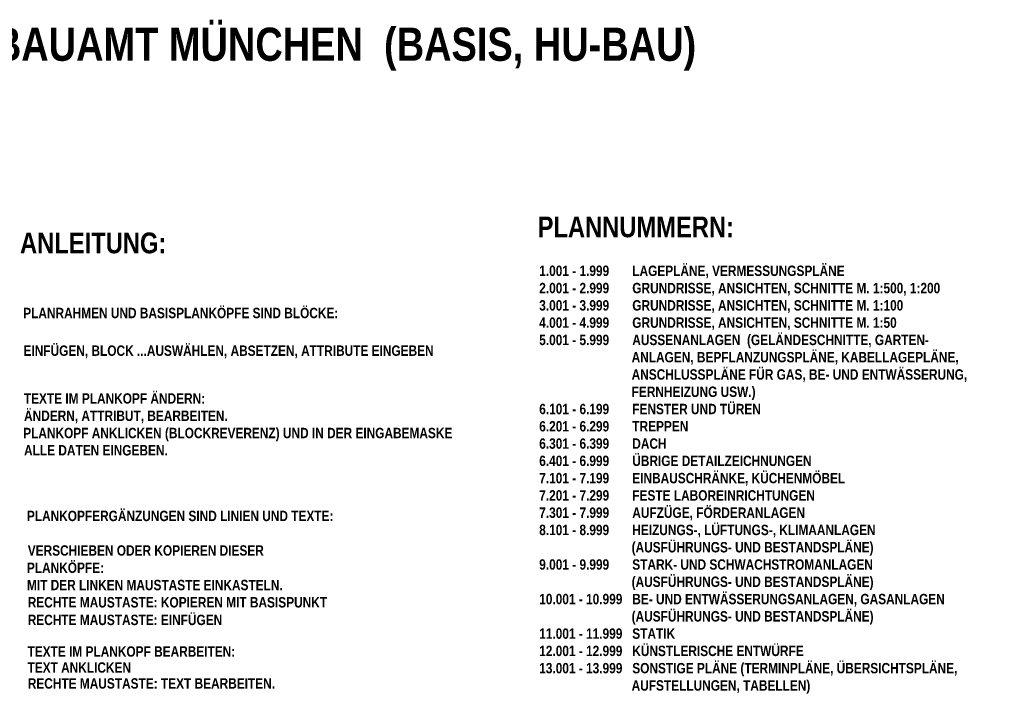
# Paper-space layout 'UBA-M Plankopf Basis+HU-Bau' of a CAD drawing. Extents: x -59 to 1067, y 10 to 746.
# Tile 7 of 7: x 556 to 1031, y 421 to 746. Entities that reach past the tile are written whole.
import ezdxf

# ---------------------------------------------------------------- set-up
doc = ezdxf.new("R2010")
doc.units = 0
doc.header["$LTSCALE"] = 0.05
doc.layers.add('Z_08_PLANBESCHRIFT', color=183, linetype='Continuous')
doc.styles.add('Plankopf Inh groß', font='ARIALNB.TTF', dxfattribs={"height": 4})

psp = doc.layouts.new('UBA-M Plankopf Basis+HU-Bau')

# ---------------------------------------------------------------- texts
at = {"layer": 'Z_08_PLANBESCHRIFT', "style": 'Plankopf Inh groß'}
for s, height, p in [('PLANKOPF-MODULE FÜR DAS UNIVERSITÄTSBAUAMT MÜNCHEN  (BASIS, HU-BAU)', 16, (131.61, 726.16)), ('PLANNUMMERN:', 10, (806.25, 641.04)), ('ANLEITUNG:', 10, (556.52, 633.3)), ('PLANRAHMEN UND BASISPLANKÖPFE SIND BLÖCKE:', 5, (558.04, 602)), ('EINFÜGEN, BLOCK ...AUSWÄHLEN, ABSETZEN, ATTRIBUTE EINGEBEN', 5, (558.21, 583.83)), ('TEXTE IM PLANKOPF ÄNDERN:', 5, (558.34, 560.77)), ('ÄNDERN, ATTRIBUT, BEARBEITEN.', 5, (558.46, 552.43)), ('PLANKOPF ANKLICKEN (BLOCKREVERENZ) UND IN DER EINGABEMASKE ', 5, (558.04, 544.1)), ('ALLE DATEN EINGEBEN.', 5, (558.46, 535.77)), ('PLANKOPFERGÄNZUNGEN SIND LINIEN UND TEXTE:', 5, (559.83, 504.1)), ('VERSCHIEBEN ODER KOPIEREN DIESER ', 5, (560.25, 487.43)), ('PLANKÖPFE:', 5, (559.83, 479.1)), ('MIT DER LINKEN MAUSTASTE EINKASTELN.', 5, (559.84, 470.76)), ('RECHTE MAUSTASTE: KOPIEREN MIT BASISPUNKT', 5, (560.23, 462.43)), ('RECHTE MAUSTASTE: EINFÜGEN', 5, (560.23, 453.94)), ('TEXTE IM PLANKOPF BEARBEITEN:', 5, (560.12, 438.69)), ('TEXT ANKLICKEN ', 5, (560.12, 430.98)), ('RECHTE MAUSTASTE: TEXT BEARBEITEN.', 5, (560.25, 423.29))]:
    psp.add_text(s, height=height, dxfattribs=at).set_placement(p)
at = {"layer": 'Z_08_PLANBESCHRIFT', "insert": (807.04, 627.36), "char_height": 5, "attachment_point": 1, "style": 'Plankopf Inh groß'}
psp.add_mtext('1.001 - 1.999       LAGEPLÄNE, VERMESSUNGSPLÄNE\\P2.001 - 2.999       GRUNDRISSE, ANSICHTEN, SCHNITTE M. 1:500, 1:200\\P3.001 - 3.999       GRUNDRISSE, ANSICHTEN, SCHNITTE M. 1:100\\P4.001 - 4.999       GRUNDRISSE, ANSICHTEN, SCHNITTE M. 1:50\\P5.001 - 5.999       AUSSENANLAGEN  (GELÄNDESCHNITTE, GARTEN-\\P                            ANLAGEN, BEPFLANZUNGSPLÄNE, KABELLAGEPLÄNE,\\P                            ANSCHLUSSPLÄNE FÜR GAS, BE- UND ENTWÄSSERUNG,\\P                            FERNHEIZUNG USW.)\\P6.101 - 6.199       FENSTER UND TÜREN\\P6.201 - 6.299       TREPPEN\\P6.301 - 6.399       DACH\\P6.401 - 6.999       ÜBRIGE DETAILZEICHNUNGEN\\P7.101 - 7.199       EINBAUSCHRÄNKE, KÜCHENMÖBEL\\P7.201 - 7.299       FESTE LABOREINRICHTUNGEN\\P7.301 - 7.999       AUFZÜGE, FÖRDERANLAGEN\\P8.101 - 8.999       HEIZUNGS-, LÜFTUNGS-, KLIMAANLAGEN\\P                            (AUSFÜHRUNGS- UND BESTANDSPLÄNE)\\P9.001 - 9.999       STARK- UND SCHWACHSTROMANLAGEN\\P                            (AUSFÜHRUNGS- UND BESTANDSPLÄNE)\\P10.001 - 10.999   BE- UND ENTWÄSSERUNGSANLAGEN, GASANLAGEN\\P                            (AUSFÜHRUNGS- UND BESTANDSPLÄNE)\\P11.001 - 11.999   STATIK\\P12.001 - 12.999   KÜNSTLERISCHE ENTWÜRFE\\P13.001 - 13.999   SONSTIGE PLÄNE (TERMINPLÄNE, ÜBERSICHTSPLÄNE,\\P                            AUFSTELLUNGEN, TABELLEN)', dxfattribs=at)

doc.saveas('drawing.dxf')
